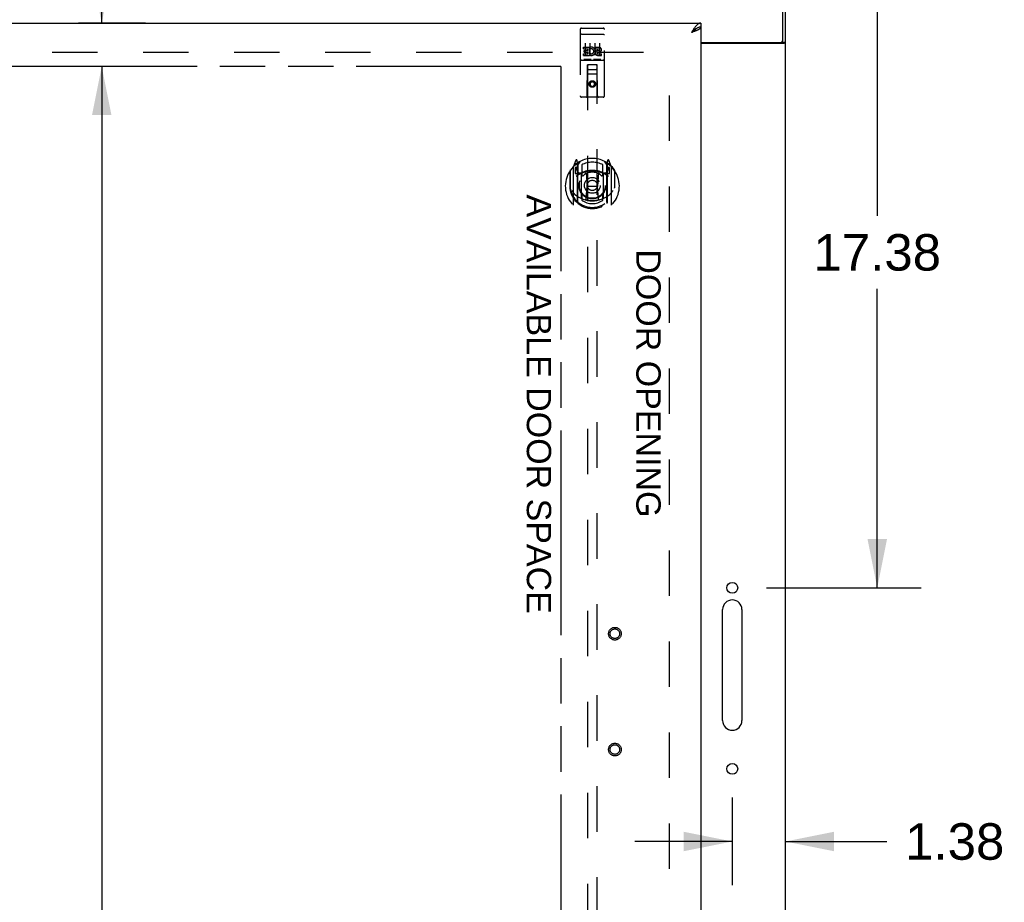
# Model space of a CAD drawing. Header units: inches. Extents: x 0 to 214, y 0 to 139.
# Tile 5 of 14: x 80 to 105, y 69 to 92. Entities that reach past the tile are written whole.
import ezdxf

# ---------------------------------------------------------------- set-up
doc = ezdxf.new("R2010")
doc.units = ezdxf.units.IN
doc.header["$LTSCALE"] = 11.782908
doc.header["$MEASUREMENT"] = 0
doc.linetypes.add('HIDDEN', pattern=[0.2, 0.1, -0.1])
doc.linetypes.add('PHANTOM', pattern=[0.8, 0.45, -0.05, 0.1, -0.05, 0.1, -0.05])
doc.layers.get('0').update_dxf_attribs({"linetype": 'CONTINUOUS'})
for name, color, linetype in [('02___PRT_ALL_AXES', 7, 'CONTINUOUS'), ('AVAIL_DOOR_SPACE', 7, 'CONTINUOUS'), ('DEFAULT_2', 8, 'HIDDEN'), ('DIMENSIONS', 7, 'CONTINUOUS')]:
    doc.layers.add(name, color=color, linetype=linetype)
doc.styles.get("Standard").update_dxf_attribs({"font": 'arial.ttf'})
doc.dimstyles.new('DIMSTYLE_1', dxfattribs={"dimtxt": 0.945153, "dimasz": 1.260204, "dimexe": 0.09, "dimexo": 0.07, "dimgap": 0.0375, "dimtad": 0, "dimtih": 1, "dimtoh": 1, "dimzin": 4, "dimdsep": 46, "dimtxsty": 'Standard', "dimblk": '_FILLED', "dimblk1": '_FILLED', "dimblk2": '_FILLED', "dimcen": 0.09, "dimazin": 1, "dimtfac": 1, "dimtofl": 0, "dimtmove": 0, "dimatfit": 3, "dimldrblk": '_FILLED', "dimfxl": 1, "dimtolj": 1, "dimtzin": 4, "dimarcsym": 0})

# ---------------------------------------------------------------- blocks, each defined once
blk = doc.blocks.new('_FILLED')
at = {"color": 0, "linetype": 'ByBlock'}
blk.add_solid([(0, 0), (-1, 0.2), (-1, -0.2)], dxfattribs=at)
blk = doc.blocks.new('*D9')
at = {"layer": 'DIMENSIONS', "color": 2, "linetype": 'Continuous'}
for p, q in [((100.328, 94.991), (103.085, 94.991)), ((101.951, 94.991), (101.951, 87.248)), ((101.951, 77.616), (101.951, 85.358)), ((99.078, 77.616), (103.085, 77.616))]:
    blk.add_line(p, q, dxfattribs=at)
at = {"layer": 'DIMENSIONS', "color": 2, "linetype": 'Continuous', "xscale": 1.2602040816, "yscale": 1.2602040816, "zscale": 1.2602040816}
for p, rotation in [((101.951, 94.991), 90), ((101.951, 77.616), 270)]:
    blk.add_blockref('_FILLED', p, dxfattribs=dict(at, rotation=rotation))
at = {"layer": 'DIMENSIONS', "color": 2, "linetype": 'Continuous', "insert": (101.951, 86.776), "char_height": 0.9452, "width": 3.30277, "attachment_point": 2, "line_spacing_factor": 0.9}
blk.add_mtext('17.38', dxfattribs=at)
blk = doc.blocks.new('*D10')
at = {"layer": 'DIMENSIONS', "color": 2, "linetype": 'Continuous'}
for p, q in [((81.864, 92.241), (81.864, 96.005)), ((81.864, 96.005), (82.967, 96.005)), ((82.998, 92.241), (81.262, 92.241)), ((82.998, 91.116), (81.262, 91.116)), ((81.864, 91.116), (81.864, 88.595))]:
    blk.add_line(p, q, dxfattribs=at)
at = {"layer": 'DIMENSIONS', "color": 2, "linetype": 'Continuous', "xscale": 1.2602040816, "yscale": 1.2602040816, "zscale": 1.2602040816}
for p, rotation in [((81.864, 92.241), 270), ((81.864, 91.116), 90)]:
    blk.add_blockref('_FILLED', p, dxfattribs=dict(at, rotation=rotation))
at = {"layer": 'DIMENSIONS', "color": 2, "linetype": 'Continuous', "insert": (83.439, 96.477), "char_height": 0.9452, "width": 2.56843, "attachment_point": 1, "line_spacing_factor": 0.9}
blk.add_mtext('1.13', dxfattribs=at)
blk = doc.blocks.new('*D11')
at = {"layer": 'DIMENSIONS', "color": 2, "linetype": 'Continuous'}
for p, q in [((82.998, 91.116), (81.262, 91.116)), ((81.864, 91.116), (81.864, 55.936)), ((81.864, 18.866), (81.864, 54.046)), ((80.73, 18.866), (82.685, 18.866))]:
    blk.add_line(p, q, dxfattribs=at)
at = {"layer": 'DIMENSIONS', "color": 2, "linetype": 'Continuous', "xscale": 1.2602040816, "yscale": 1.2602040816, "zscale": 1.2602040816}
for p, rotation in [((81.864, 91.116), 90), ((81.864, 18.866), 270)]:
    blk.add_blockref('_FILLED', p, dxfattribs=dict(at, rotation=rotation))
at = {"layer": 'DIMENSIONS', "color": 2, "linetype": 'Continuous', "insert": (81.864, 55.463), "char_height": 0.9452, "width": 3.30277, "attachment_point": 2, "line_spacing_factor": 0.9}
blk.add_mtext('72.25', dxfattribs=at)
blk = doc.blocks.new('*D14')
at = {"layer": 'DIMENSIONS', "color": 2, "linetype": 'Continuous'}
for p, q in [((62.196, 66.388), (71.348, 66.388)), ((93.759, 66.388), (75.596, 66.388))]:
    blk.add_line(p, q, dxfattribs=at)
at = {"layer": 'DIMENSIONS', "color": 2, "linetype": 'Continuous', "xscale": 1.2602040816, "yscale": 1.2602040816, "zscale": 1.2602040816, "rotation": 180}
blk.add_blockref('_FILLED', (62.196, 66.388), dxfattribs=at)
at = {"layer": 'DIMENSIONS', "color": 2, "linetype": 'Continuous', "xscale": 1.2602040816, "yscale": 1.2602040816, "zscale": 1.2602040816}
blk.add_blockref('_FILLED', (93.759, 66.388), dxfattribs=at)
at = {"layer": 'DIMENSIONS', "color": 2, "linetype": 'Continuous', "insert": (73.472, 66.86), "char_height": 0.9452, "width": 3.30277, "attachment_point": 2, "line_spacing_factor": 0.9}
blk.add_mtext('31.56', dxfattribs=at)
blk = doc.blocks.new('*D18')
at = {"layer": 'DIMENSIONS', "color": 2, "linetype": 'Continuous'}
for p, q in [((98.196, 72.186), (98.196, 69.913)), ((98.196, 71.047), (95.676, 71.047)), ((99.571, 71.047), (102.2, 71.047))]:
    blk.add_line(p, q, dxfattribs=at)
at = {"layer": 'DIMENSIONS', "color": 2, "linetype": 'Continuous', "xscale": 1.2602040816, "yscale": 1.2602040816, "zscale": 1.2602040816}
blk.add_blockref('_FILLED', (98.196, 71.047), dxfattribs=at)
at = {"layer": 'DIMENSIONS', "color": 2, "linetype": 'Continuous', "xscale": 1.2602040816, "yscale": 1.2602040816, "zscale": 1.2602040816, "rotation": 180}
blk.add_blockref('_FILLED', (99.571, 71.047), dxfattribs=at)
at = {"layer": 'DIMENSIONS', "color": 2, "linetype": 'Continuous', "insert": (102.673, 71.52), "char_height": 0.9452, "width": 2.56843, "attachment_point": 1, "line_spacing_factor": 0.9}
blk.add_mtext('1.38', dxfattribs=at)

msp = doc.modelspace()

# ---------------------------------------------------------------- linework, layer by layer
at = {"color": 7, "linetype": 'Continuous'}
for p, q in [((99.509, 91.803), (99.509, 94.991)), ((99.571, 11.116), (99.571, 94.866)), ((97.283, 92.108), (97.272, 92.102)), ((97.384, 92.241), (97.384, 92.137)), ((97.384, 91.741), (99.446, 91.741)), ((99.511, 91.709), (97.384, 91.709)), ((99.474, 91.747), (99.571, 91.747)), ((97.946, 74.178), (97.946, 77.053)), ((98.446, 77.053), (98.446, 74.178))]:
    msp.add_line(p, q, dxfattribs=at)
at = {"color": 3, "linetype": 'Continuous'}
for p, q in [((60.446, 92.241), (97.384, 92.241)), ((97.384, 92.137), (97.384, 17.845))]:
    msp.add_line(p, q, dxfattribs=at)
for points in [[(97.238, 92.142), (97.227, 92.127), (97.216, 92.112), (97.204, 92.097), (97.193, 92.08), (97.182, 92.064), (97.171, 92.047), (97.16, 92.029), (97.148, 92.012), (97.137, 91.994)], [(97.384, 92.241), (97.373, 92.24), (97.361, 92.238), (97.35, 92.235), (97.339, 92.231), (97.328, 92.225), (97.317, 92.218), (97.305, 92.211), (97.294, 92.202), (97.283, 92.191), (97.272, 92.18), (97.26, 92.168), (97.249, 92.156), (97.238, 92.142)], [(97.384, 92.137), (97.383, 92.131), (97.382, 92.125), (97.379, 92.119), (97.375, 92.113), (97.371, 92.107), (97.365, 92.101), (97.358, 92.095), (97.351, 92.089), (97.342, 92.083), (97.333, 92.077), (97.323, 92.071), (97.312, 92.065), (97.3, 92.059), (97.287, 92.054)], [(97.287, 92.054), (97.274, 92.048), (97.26, 92.042), (97.246, 92.036), (97.232, 92.03), (97.216, 92.024), (97.201, 92.018), (97.185, 92.012), (97.169, 92.006), (97.153, 92), (97.137, 91.994)], [(99.416, 91.709), (99.416, 91.711), (99.416, 91.713), (99.416, 91.715), (99.416, 91.717), (99.417, 91.719), (99.418, 91.72), (99.419, 91.722), (99.42, 91.724), (99.422, 91.725), (99.423, 91.727), (99.425, 91.728), (99.427, 91.729), (99.43, 91.731)], [(99.43, 91.731), (99.434, 91.733), (99.436, 91.735), (99.438, 91.736), (99.44, 91.738), (99.442, 91.739), (99.444, 91.741)]]:
    msp.add_lwpolyline(points, dxfattribs=at)
at = {"color": 7, "linetype": 'Continuous'}
for points in [[(97.272, 92.102), (97.26, 92.095), (97.249, 92.087), (97.238, 92.08), (97.227, 92.071), (97.216, 92.062), (97.204, 92.053), (97.193, 92.044), (97.182, 92.034), (97.171, 92.024), (97.16, 92.014), (97.148, 92.004), (97.137, 91.994)], [(97.268, 92.099), (97.264, 92.094), (97.259, 92.087), (97.253, 92.08), (97.246, 92.073), (97.238, 92.065), (97.23, 92.058), (97.221, 92.051), (97.212, 92.044), (97.202, 92.037), (97.192, 92.03), (97.181, 92.023), (97.171, 92.016), (97.16, 92.008), (97.148, 92.001), (97.137, 91.994)], [(97.384, 92.137), (97.373, 92.136), (97.361, 92.135), (97.35, 92.133), (97.339, 92.131), (97.328, 92.128), (97.317, 92.124), (97.305, 92.119), (97.294, 92.114), (97.283, 92.108)], [(99.511, 91.709), (99.513, 91.711), (99.515, 91.713), (99.518, 91.714), (99.521, 91.716), (99.525, 91.717), (99.528, 91.719), (99.532, 91.72)], [(99.532, 91.72), (99.54, 91.723), (99.544, 91.725), (99.547, 91.726), (99.551, 91.728), (99.554, 91.729), (99.557, 91.731), (99.56, 91.732), (99.562, 91.734), (99.564, 91.735), (99.566, 91.737), (99.568, 91.739), (99.569, 91.74), (99.57, 91.742), (99.571, 91.743), (99.571, 91.745), (99.571, 91.747)]]:
    msp.add_lwpolyline(points, dxfattribs=at)
for centre in [(98.196, 77.616), (98.196, 72.928)]:
    msp.add_circle(centre, 0.141, dxfattribs=at)
for centre, radius, start, end in [((99.446, 91.803), 0.0625, 270, 360), ((98.196, 77.053), 0.25, 0, 180), ((98.196, 74.178), 0.25, 180, 360)]:
    msp.add_arc(centre, radius, start, end, dxfattribs=at)
at = {"layer": '02___PRT_ALL_AXES', "color": 8, "linetype": 'HIDDEN'}
for p, q in [((94.289, 92.108), (94.854, 92.108)), ((94.339, 91.573), (94.339, 91.615)), ((94.339, 91.615), (94.496, 91.615)), ((94.339, 91.573), (94.453, 91.573)), ((94.453, 91.531), (94.453, 91.573)), ((94.496, 91.438), (94.496, 91.615)), ((94.52, 91.567), (94.503, 91.606)), ((94.652, 91.573), (94.652, 91.615)), ((94.652, 91.615), (94.744, 91.615)), ((94.652, 91.573), (94.744, 91.573)), ((94.339, 91.402), (94.339, 91.445)), ((94.339, 91.445), (94.453, 91.445)), ((94.339, 91.402), (94.496, 91.402)), ((94.361, 91.488), (94.361, 91.531)), ((94.361, 91.531), (94.453, 91.531)), ((94.361, 91.488), (94.453, 91.488)), ((94.453, 91.445), (94.453, 91.488)), ((94.496, 91.438), (94.509, 91.456)), ((94.496, 91.402), (94.496, 91.414)), ((94.499, 91.413), (94.496, 91.414)), ((94.712, 91.488), (94.758, 91.488)), ((94.716, 91.529), (94.744, 91.529)), ((94.716, 91.445), (94.808, 91.445)), ((94.716, 91.402), (94.808, 91.402)), ((94.808, 91.402), (94.808, 91.445)), ((94.289, 91.28), (94.854, 91.28))]:
    msp.add_line(p, q, dxfattribs=at)
for centre, radius in [((94.571, 90.663), 0.085), ((95.155, 76.428), 0.124), ((95.155, 73.428), 0.124)]:
    msp.add_circle(centre, radius, dxfattribs=at)
for centre, radius, start, end in [((94.545, 91.509), 0.107, 244.2636, 113.4027), ((94.545, 91.509), 0.0639, 234.8895, 113.4026), ((94.744, 91.551), 0.0644, 282.2995, 90.0775), ((94.744, 91.551), 0.0219, 269.9011, 90), ((94.716, 91.466), 0.0635, 90, 270), ((94.716, 91.467), 0.0219, 100.307, 270)]:
    msp.add_arc(centre, radius, start, end, dxfattribs=at)
at = {"layer": 'AVAIL_DOOR_SPACE', "color": 4, "linetype": 'PHANTOM'}
for q in [(78.93, 91.116), (93.759, 55.866)]:
    msp.add_line((93.759, 91.116), q, dxfattribs=at)
at = {"layer": 'DEFAULT_2', "color": 8, "linetype": 'HIDDEN'}
for p, q in [((94.259, 92.078), (94.259, 90.353)), ((94.354, 92.108), (94.539, 92.108)), ((94.604, 92.108), (94.789, 92.108)), ((94.884, 90.353), (94.884, 92.078)), ((94.275, 91.949), (94.275, 91.949)), ((94.276, 91.949), (94.275, 91.949)), ((94.277, 91.95), (94.276, 91.949)), ((94.278, 91.95), (94.277, 91.95)), ((94.278, 91.95), (94.278, 91.95)), ((94.279, 91.95), (94.278, 91.95)), ((94.28, 91.95), (94.279, 91.95)), ((94.281, 91.95), (94.28, 91.95)), ((94.282, 91.95), (94.281, 91.95)), ((94.282, 91.95), (94.282, 91.95)), ((94.283, 91.95), (94.282, 91.95)), ((94.284, 91.95), (94.283, 91.95)), ((94.285, 91.95), (94.284, 91.95)), ((94.286, 91.95), (94.285, 91.95)), ((94.287, 91.95), (94.286, 91.95)), ((94.287, 91.95), (94.287, 91.95)), ((94.288, 91.95), (94.287, 91.95)), ((94.288, 91.95), (94.854, 91.95)), ((94.854, 91.95), (94.855, 91.95)), ((94.855, 91.95), (94.855, 91.95)), ((94.855, 91.95), (94.856, 91.95)), ((94.856, 91.95), (94.857, 91.95)), ((94.857, 91.95), (94.858, 91.95)), ((94.858, 91.95), (94.859, 91.95)), ((94.859, 91.95), (94.86, 91.95)), ((94.86, 91.95), (94.86, 91.95)), ((94.86, 91.95), (94.861, 91.95)), ((94.861, 91.95), (94.862, 91.95)), ((94.862, 91.95), (94.863, 91.95)), ((94.863, 91.95), (94.864, 91.95)), ((94.865, 91.95), (94.866, 91.95)), ((94.866, 91.95), (94.866, 91.949)), ((94.866, 91.949), (94.867, 91.949)), ((94.384, 91.717), (94.384, 91.411)), ((94.509, 91.717), (94.509, 91.411)), ((94.634, 91.717), (94.634, 91.411)), ((94.759, 91.717), (94.759, 91.411)), ((61.727, 91.491), (96.665, 91.491)), ((96.571, 18.491), (96.571, 91.491)), ((94.289, 91.28), (94.854, 91.28)), ((94.532, 91.296), (94.36, 91.296)), ((94.441, 90.353), (94.445, 91.163)), ((94.446, 91.163), (94.445, 91.163)), ((94.446, 91.163), (94.446, 57.161)), ((94.696, 91.163), (94.446, 91.163)), ((94.782, 91.296), (94.61, 91.296)), ((94.696, 57.161), (94.696, 91.163)), ((94.698, 91.163), (94.696, 91.163)), ((94.701, 90.353), (94.698, 91.163)), ((94.699, 90.913), (94.444, 90.913)), ((94.486, 91.038), (94.656, 91.038)), ((94.571, 90.735), (94.509, 90.699)), ((94.509, 90.699), (94.509, 90.627)), ((94.509, 90.699), (94.519, 90.693)), ((94.509, 90.627), (94.519, 90.633)), ((94.509, 90.627), (94.571, 90.591)), ((94.571, 90.723), (94.519, 90.693)), ((94.519, 90.693), (94.519, 90.633)), ((94.519, 90.633), (94.571, 90.602)), ((94.571, 90.735), (94.571, 90.723)), ((94.634, 90.699), (94.571, 90.735)), ((94.624, 90.693), (94.571, 90.723)), ((94.571, 90.602), (94.624, 90.633)), ((94.571, 90.591), (94.634, 90.627)), ((94.571, 90.591), (94.571, 90.602)), ((94.634, 90.699), (94.624, 90.693)), ((94.624, 90.633), (94.624, 90.693)), ((94.634, 90.627), (94.624, 90.633)), ((94.634, 90.627), (94.634, 90.699)), ((94.854, 90.323), (94.289, 90.323)), ((94.071, 88.503), (94.071, 87.535)), ((94.146, 88.689), (94.076, 88.513)), ((94.129, 88.498), (94.129, 88.348)), ((94.196, 88.498), (94.129, 88.498)), ((94.168, 88.609), (94.167, 88.609)), ((94.167, 88.609), (94.167, 88.609)), ((94.167, 88.609), (94.167, 88.609)), ((94.189, 88.605), (94.175, 88.686)), ((94.189, 87.589), (94.189, 88.605)), ((94.196, 88.558), (94.266, 88.667)), ((94.196, 87.614), (94.196, 88.617)), ((94.199, 88.592), (94.199, 88.385)), ((94.296, 88.57), (94.296, 88.318)), ((94.846, 88.318), (94.846, 88.57)), ((94.876, 88.667), (94.946, 88.558)), ((94.944, 88.385), (94.944, 88.592)), ((94.946, 87.614), (94.946, 88.617)), ((95.014, 88.498), (94.946, 88.498)), ((94.968, 88.686), (94.954, 88.605)), ((94.954, 88.605), (94.954, 87.589)), ((94.975, 88.609), (94.971, 88.612)), ((95.067, 88.513), (94.997, 88.689)), ((95.014, 88.348), (95.014, 88.498)), ((95.071, 87.535), (95.071, 88.503)), ((93.989, 88.407), (93.989, 88.019)), ((93.996, 88.43), (93.996, 87.972)), ((94.129, 88.348), (94.189, 88.348)), ((94.137, 88.491), (94.166, 88.445)), ((94.289, 88.347), (94.216, 88.347)), ((94.219, 88.365), (94.285, 88.365)), ((94.289, 87.706), (94.289, 88.337)), ((94.408, 88.363), (94.439, 88.019)), ((94.734, 88.363), (94.704, 88.019)), ((94.926, 88.347), (94.854, 88.347)), ((94.854, 88.337), (94.854, 87.706)), ((94.858, 88.365), (94.924, 88.365)), ((94.954, 88.348), (95.014, 88.348)), ((94.976, 88.445), (95.005, 88.491)), ((95.146, 88.43), (95.146, 87.972)), ((95.154, 88.019), (95.154, 88.407)), ((93.989, 88.019), (94.004, 88.019)), ((94.409, 87.68), (94.439, 88.019)), ((94.439, 88.019), (94.704, 88.019)), ((94.734, 87.68), (94.704, 88.019)), ((95.154, 88.019), (95.139, 88.019)), ((93.996, 87.972), (93.996, 87.97)), ((94.296, 87.757), (94.296, 87.654)), ((94.846, 87.654), (94.846, 87.757)), ((95.146, 87.972), (95.146, 87.97))]:
    msp.add_line(p, q, dxfattribs=at)
for points in [[(94.275, 91.949), (94.274, 91.949), (94.274, 91.949), (94.274, 91.949), (94.273, 91.949), (94.273, 91.949), (94.272, 91.949), (94.272, 91.949), (94.272, 91.949), (94.271, 91.949), (94.271, 91.949), (94.271, 91.949), (94.27, 91.949), (94.27, 91.949), (94.27, 91.948), (94.269, 91.948), (94.269, 91.948), (94.269, 91.948), (94.268, 91.948), (94.268, 91.948), (94.268, 91.948), (94.268, 91.948), (94.267, 91.948), (94.267, 91.948), (94.267, 91.948), (94.266, 91.948), (94.266, 91.948), (94.266, 91.948), (94.266, 91.947), (94.265, 91.947), (94.265, 91.947), (94.265, 91.947), (94.265, 91.947), (94.264, 91.947), (94.264, 91.947), (94.264, 91.947), (94.264, 91.947), (94.263, 91.947), (94.263, 91.947), (94.263, 91.946), (94.263, 91.946), (94.262, 91.946), (94.262, 91.946), (94.262, 91.946), (94.262, 91.946), (94.262, 91.946), (94.262, 91.946), (94.261, 91.946), (94.261, 91.946), (94.261, 91.946), (94.261, 91.945), (94.261, 91.945), (94.261, 91.945), (94.26, 91.945), (94.26, 91.945), (94.26, 91.945), (94.26, 91.945), (94.26, 91.945), (94.26, 91.945), (94.26, 91.945), (94.26, 91.944), (94.259, 91.944), (94.259, 91.944), (94.259, 91.944), (94.259, 91.944), (94.259, 91.944), (94.259, 91.944), (94.259, 91.944), (94.259, 91.944), (94.259, 91.944), (94.259, 91.943), (94.259, 91.943), (94.259, 91.943), (94.259, 91.943), (94.259, 91.943), (94.259, 91.943), (94.259, 91.943), (94.259, 91.943)], [(94.864, 91.95), (94.864, 91.95), (94.865, 91.95)], [(94.867, 91.949), (94.868, 91.949), (94.868, 91.949), (94.869, 91.949), (94.869, 91.949), (94.869, 91.949), (94.87, 91.949), (94.87, 91.949), (94.87, 91.949), (94.871, 91.949), (94.871, 91.949), (94.871, 91.949), (94.872, 91.949), (94.872, 91.949), (94.872, 91.949), (94.873, 91.948), (94.873, 91.948), (94.873, 91.948), (94.874, 91.948), (94.874, 91.948), (94.874, 91.948), (94.875, 91.948), (94.875, 91.948), (94.875, 91.948), (94.876, 91.948), (94.876, 91.948), (94.876, 91.948), (94.876, 91.948), (94.877, 91.948), (94.877, 91.947), (94.877, 91.947), (94.877, 91.947), (94.878, 91.947), (94.878, 91.947), (94.878, 91.947), (94.878, 91.947), (94.879, 91.947), (94.879, 91.947), (94.879, 91.947), (94.879, 91.947), (94.88, 91.946), (94.88, 91.946), (94.88, 91.946), (94.88, 91.946), (94.88, 91.946), (94.881, 91.946), (94.881, 91.946), (94.881, 91.946), (94.881, 91.946), (94.881, 91.946), (94.881, 91.946), (94.882, 91.945), (94.882, 91.945), (94.882, 91.945), (94.882, 91.945), (94.882, 91.945), (94.882, 91.945), (94.882, 91.945), (94.883, 91.945), (94.883, 91.945), (94.883, 91.945), (94.883, 91.944), (94.883, 91.944), (94.883, 91.944), (94.883, 91.944), (94.883, 91.944), (94.883, 91.944), (94.883, 91.944), (94.883, 91.944), (94.884, 91.944), (94.884, 91.944), (94.884, 91.943), (94.884, 91.943), (94.884, 91.943), (94.884, 91.943), (94.884, 91.943), (94.884, 91.943), (94.884, 91.943), (94.884, 91.943)], [(94.36, 91.296), (94.36, 91.296), (94.36, 91.296), (94.36, 91.296), (94.359, 91.296), (94.359, 91.296), (94.359, 91.296), (94.359, 91.296), (94.359, 91.296), (94.359, 91.296), (94.358, 91.296), (94.358, 91.296), (94.358, 91.296), (94.358, 91.296), (94.358, 91.296), (94.357, 91.296), (94.357, 91.296), (94.357, 91.296), (94.357, 91.296), (94.357, 91.296), (94.357, 91.296), (94.357, 91.296), (94.356, 91.296), (94.356, 91.297), (94.356, 91.297), (94.356, 91.297), (94.356, 91.297), (94.356, 91.297), (94.356, 91.297), (94.355, 91.297), (94.355, 91.297), (94.355, 91.297), (94.355, 91.297), (94.355, 91.297), (94.355, 91.297), (94.355, 91.297), (94.355, 91.297), (94.355, 91.297), (94.354, 91.297), (94.354, 91.297), (94.354, 91.297), (94.354, 91.297), (94.354, 91.297), (94.354, 91.297), (94.354, 91.297), (94.354, 91.297), (94.354, 91.297)], [(94.539, 91.297), (94.539, 91.297), (94.539, 91.297), (94.538, 91.297), (94.538, 91.297), (94.538, 91.297), (94.538, 91.297), (94.538, 91.297), (94.538, 91.297), (94.538, 91.297), (94.538, 91.297), (94.538, 91.297), (94.538, 91.297), (94.537, 91.297), (94.537, 91.297), (94.537, 91.297), (94.537, 91.297), (94.537, 91.297), (94.537, 91.297), (94.537, 91.297), (94.537, 91.297), (94.536, 91.297), (94.536, 91.297), (94.536, 91.297), (94.536, 91.296), (94.536, 91.296), (94.536, 91.296), (94.536, 91.296), (94.535, 91.296), (94.535, 91.296), (94.535, 91.296), (94.535, 91.296), (94.535, 91.296), (94.535, 91.296), (94.534, 91.296), (94.534, 91.296), (94.534, 91.296), (94.534, 91.296), (94.534, 91.296), (94.534, 91.296), (94.533, 91.296), (94.533, 91.296), (94.533, 91.296), (94.533, 91.296), (94.533, 91.296), (94.532, 91.296)], [(94.61, 91.296), (94.61, 91.296), (94.61, 91.296), (94.61, 91.296), (94.61, 91.296), (94.609, 91.296), (94.609, 91.296), (94.609, 91.296), (94.609, 91.296), (94.609, 91.296), (94.608, 91.296), (94.608, 91.296), (94.608, 91.296), (94.608, 91.296), (94.608, 91.296), (94.607, 91.296), (94.607, 91.296), (94.607, 91.296), (94.607, 91.296), (94.607, 91.296), (94.607, 91.296), (94.607, 91.296), (94.606, 91.296), (94.606, 91.297), (94.606, 91.297), (94.606, 91.297), (94.606, 91.297), (94.606, 91.297), (94.606, 91.297), (94.606, 91.297), (94.605, 91.297), (94.605, 91.297), (94.605, 91.297), (94.605, 91.297), (94.605, 91.297), (94.605, 91.297), (94.605, 91.297), (94.605, 91.297), (94.604, 91.297), (94.604, 91.297), (94.604, 91.297), (94.604, 91.297), (94.604, 91.297), (94.604, 91.297), (94.604, 91.297), (94.604, 91.297), (94.604, 91.297)], [(94.789, 91.297), (94.789, 91.297), (94.789, 91.297), (94.788, 91.297), (94.788, 91.297), (94.788, 91.297), (94.788, 91.297), (94.788, 91.297), (94.788, 91.297), (94.788, 91.297), (94.788, 91.297), (94.788, 91.297), (94.788, 91.297), (94.787, 91.297), (94.787, 91.297), (94.787, 91.297), (94.787, 91.297), (94.787, 91.297), (94.787, 91.297), (94.787, 91.297), (94.787, 91.297), (94.786, 91.297), (94.786, 91.297), (94.786, 91.297), (94.786, 91.296), (94.786, 91.296), (94.786, 91.296), (94.786, 91.296), (94.785, 91.296), (94.785, 91.296), (94.785, 91.296), (94.785, 91.296), (94.785, 91.296), (94.785, 91.296), (94.784, 91.296), (94.784, 91.296), (94.784, 91.296), (94.784, 91.296), (94.784, 91.296), (94.784, 91.296), (94.783, 91.296), (94.783, 91.296), (94.783, 91.296), (94.783, 91.296), (94.783, 91.296), (94.782, 91.296)], [(94.039, 87.906), (94.042, 87.901), (94.045, 87.895), (94.048, 87.891), (94.051, 87.886), (94.054, 87.882), (94.056, 87.877), (94.059, 87.873), (94.062, 87.869), (94.064, 87.866), (94.067, 87.862), (94.069, 87.859), (94.071, 87.855), (94.074, 87.852), (94.076, 87.849), (94.078, 87.846), (94.081, 87.843), (94.083, 87.84), (94.085, 87.838), (94.087, 87.835), (94.089, 87.833), (94.091, 87.83), (94.093, 87.828), (94.095, 87.826), (94.097, 87.824), (94.099, 87.822), (94.1, 87.82), (94.102, 87.818), (94.104, 87.816), (94.106, 87.814), (94.107, 87.813), (94.109, 87.811), (94.111, 87.81), (94.112, 87.808), (94.114, 87.807), (94.115, 87.805), (94.117, 87.804)], [(95.026, 87.804), (95.027, 87.805), (95.029, 87.807), (95.03, 87.808), (95.032, 87.81), (95.033, 87.811), (95.035, 87.813), (95.037, 87.814), (95.038, 87.816), (95.04, 87.818), (95.042, 87.82), (95.044, 87.822), (95.046, 87.824), (95.048, 87.826), (95.05, 87.828), (95.052, 87.83), (95.054, 87.833), (95.056, 87.835), (95.058, 87.838), (95.06, 87.84), (95.062, 87.843), (95.064, 87.846), (95.066, 87.849), (95.069, 87.852), (95.071, 87.855), (95.073, 87.859), (95.076, 87.862), (95.078, 87.866), (95.081, 87.869), (95.084, 87.873), (95.086, 87.877), (95.089, 87.882), (95.092, 87.886), (95.095, 87.891), (95.098, 87.895), (95.101, 87.9), (95.104, 87.906)], [(94.759, 87.662), (94.754, 87.661), (94.748, 87.659), (94.743, 87.658), (94.738, 87.657), (94.732, 87.655), (94.727, 87.654), (94.721, 87.653), (94.716, 87.652), (94.71, 87.651), (94.705, 87.65), (94.699, 87.648), (94.694, 87.647), (94.688, 87.647), (94.683, 87.646), (94.677, 87.645), (94.672, 87.644), (94.666, 87.643), (94.661, 87.642), (94.655, 87.642), (94.649, 87.641), (94.644, 87.64), (94.638, 87.64), (94.633, 87.639), (94.627, 87.639), (94.622, 87.638), (94.616, 87.638), (94.61, 87.638), (94.605, 87.637), (94.599, 87.637), (94.594, 87.637), (94.588, 87.637), (94.582, 87.637), (94.577, 87.637), (94.571, 87.637), (94.566, 87.637), (94.56, 87.637), (94.554, 87.637), (94.549, 87.637), (94.543, 87.637), (94.538, 87.637), (94.532, 87.638), (94.527, 87.638), (94.521, 87.638), (94.515, 87.639), (94.51, 87.639), (94.504, 87.64), (94.499, 87.64), (94.493, 87.641), (94.487, 87.642), (94.482, 87.642), (94.476, 87.643), (94.471, 87.644), (94.465, 87.645), (94.46, 87.646), (94.454, 87.647), (94.449, 87.647), (94.443, 87.648), (94.438, 87.65), (94.432, 87.651), (94.427, 87.652), (94.421, 87.653), (94.416, 87.654), (94.41, 87.655), (94.405, 87.657), (94.4, 87.658), (94.394, 87.659), (94.389, 87.661), (94.383, 87.662)]]:
    msp.add_lwpolyline(points, dxfattribs=at)
for centre, radius in [((94.571, 90.663), 0.0845), ((94.571, 88.037), 0.35), ((94.571, 88.037), 0.335), ((94.571, 88.037), 0.205), ((94.571, 88.037), 0.133), ((95.155, 76.428), 0.164), ((95.155, 76.428), 0.124), ((95.155, 73.428), 0.164), ((95.155, 73.428), 0.124)]:
    msp.add_circle(centre, radius, dxfattribs=at)
for centre, radius, start, end in [((94.289, 92.078), 0.03, 90, 180), ((94.854, 92.078), 0.03, 0, 90), ((94.289, 91.25), 0.03, 90, 180), ((94.486, 91.123), 0.04, 90, 180), ((94.486, 91.078), 0.04, 180, 270), ((94.656, 91.123), 0.04, 0, 90), ((94.656, 91.078), 0.04, 270, 360), ((94.854, 91.25), 0.03, 0, 90), ((94.289, 90.353), 0.03, 180, 270), ((94.411, 90.353), 0.03, 270, 360), ((94.731, 90.353), 0.03, 180, 270), ((94.854, 90.353), 0.03, 270, 360), ((94.571, 88.019), 0.7, 125.5126, 54.4874), ((94.571, 88.037), 0.7, 35.2961, 144.7039), ((94.086, 88.503), 0.015, 135.0748, 180), ((94.141, 88.493), 0.005, 90, 212.6792), ((94.16, 88.683), 0.015, 10, 158.1959), ((94.176, 88.573), 0.02, 0, 125.5126), ((94.179, 88.592), 0.02, 0, 125.2543), ((94.216, 88.617), 0.02, 121.4688, 179.9992), ((94.571, 88.037), 0.6, 62.7204, 117.2796), ((94.926, 88.617), 0.02, 0, 58.5295), ((94.964, 88.592), 0.02, 54.7457, 180), ((94.966, 88.573), 0.02, 54.4874, 180), ((94.983, 88.683), 0.015, 21.8041, 170), ((95.001, 88.493), 0.005, 327.3208, 90), ((95.056, 88.503), 0.015, 0, 44.9252), ((94.016, 88.43), 0.02, 144.7039, 180), ((94.571, 87.707), 0.7, 53.2319, 126.7681), ((94.008, 88.343), 0.188, 0, 32.6792), ((94.216, 88.367), 0.02, 180, 270), ((94.219, 88.385), 0.02, 180, 270), ((94.285, 88.385), 0.02, 270, 293.464), ((94.304, 88.337), 0.015, 112.9863, 180), ((94.571, 87.725), 0.7, 66.536, 113.464), ((94.326, 88.318), 0.03, 180, 311.1261), ((94.571, 88.037), 0.343, 48.8739, 131.1261), ((94.388, 88.362), 0.02, 5.0796, 105.6131), ((94.754, 88.362), 0.02, 74.3869, 174.9204), ((94.816, 88.318), 0.03, 228.8739, 360), ((94.839, 88.337), 0.015, 0, 67.0137), ((94.858, 88.385), 0.02, 246.536, 270), ((94.924, 88.385), 0.02, 270, 360), ((94.926, 88.367), 0.02, 270, 360), ((95.134, 88.343), 0.188, 147.3208, 180), ((95.126, 88.43), 0.02, 0, 35.2961), ((94.571, 88.022), 0.583, 180.2464, 359.7536), ((94.016, 87.972), 0.02, 180, 187.6622), ((94.571, 88.047), 0.58, 187.6622, 352.3378), ((94.571, 88.337), 0.7, 229.529, 310.471), ((94.326, 87.757), 0.03, 48.8739, 180), ((94.571, 88.037), 0.343, 228.8739, 311.1261), ((94.816, 87.757), 0.03, 0, 131.1261), ((95.126, 87.972), 0.02, 352.3378, 360), ((94.086, 87.535), 0.015, 180, 224.9252), ((94.204, 87.589), 0.015, 180, 229.6413), ((94.216, 87.614), 0.02, 180, 230.6594), ((94.304, 87.706), 0.015, 180, 247.0137), ((94.571, 88.047), 0.48, 235.0461, 304.9539), ((94.389, 87.682), 0.02, 254.4248, 354.9204), ((94.754, 87.682), 0.02, 185.0796, 285.5752), ((94.839, 87.706), 0.015, 292.9863, 360), ((94.926, 87.614), 0.02, 309.3378, 359.9984), ((94.939, 87.589), 0.015, 310.3587, 360), ((95.056, 87.535), 0.015, 315.0748, 360)]:
    msp.add_arc(centre, radius, start, end, dxfattribs=at)

# ---------------------------------------------------------------- texts
at = {"layer": 'DIMENSIONS', "color": 2, "linetype": 'Continuous', "char_height": 0.6301, "attachment_point": 2, "rotation": 270, "line_spacing_factor": 0.9}
for s, insert, width in [('AVAILABLE DOOR SPACE', (93.504, 82.372), 10.83822), ('DOOR OPENING', (96.341, 82.91), 6.93346)]:
    msp.add_mtext(s, dxfattribs=dict(at, insert=insert, width=width))

# ---------------------------------------------------------------- dimensions: what is measured, and where the dimension line sits
at = {"layer": 'DIMENSIONS', "color": 2, "linetype": 'Continuous'}
for base, p1, p2, angle, picture, middle in [((81.864057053, 92.240663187), (83.068240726, 91.115663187), (83.068240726, 92.240663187), 90, '*D10', (84.764462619, 95.999644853)), ((101.950699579, 77.615663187), (100.258388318, 94.990663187), (99.008388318, 77.615663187), 270, '*D9', (101.989100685, 86.297895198)), ((98.196245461, 71.047203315), (99.571245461, 94.803163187), (98.196245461, 72.25602033), 180, '*D18', (103.996436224, 71.041930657)), ((81.864, 18.866), (83.068, 91.116), (80.66, 18.866), 270, '*D11', (81.867, 54.985))]:
    dim = msp.add_linear_dim(base=base, p1=p1, p2=p2, angle=angle, dimstyle='DIMSTYLE_1', dxfattribs=at)
    dim.commit()
    dim.dimension.update_dxf_attribs({"geometry": picture, "text_midpoint": middle, "dimtype": 160})
dim = msp.add_linear_dim(base=(93.759, 66.388), p1=(62.196, 91.116), p2=(93.759, 55.866), dimstyle='DIMSTYLE_1', dxfattribs=at)
dim.commit()
dim.dimension.update_dxf_attribs({"geometry": '*D14', "text_midpoint": (73.47, 66.383), "dimtype": 160})

doc.saveas('drawing.dxf')
